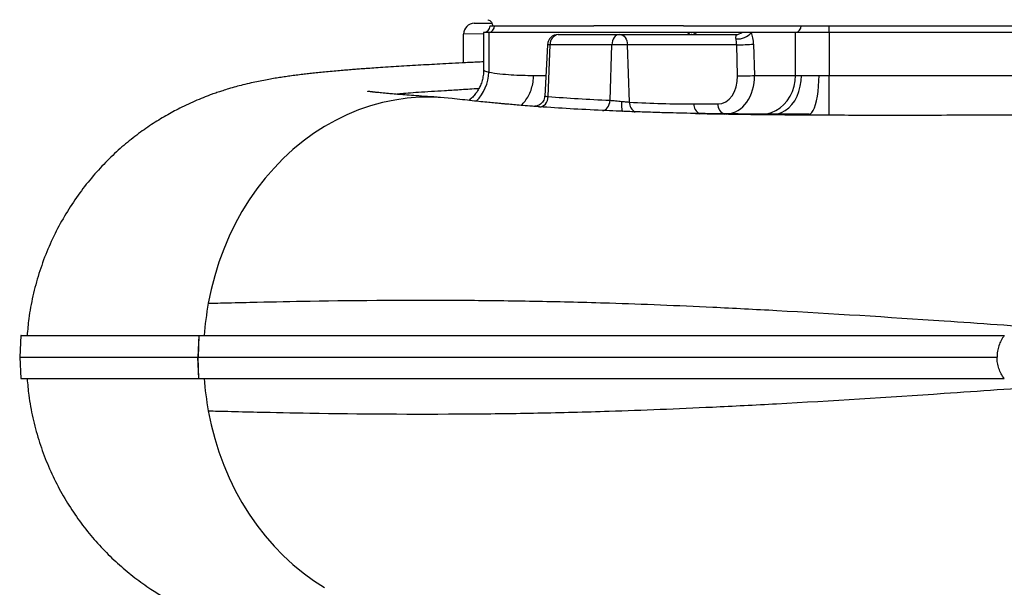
# Model space of a CAD drawing. Header units: millimetres. Extents: x 2540 to 4355, y 842 to 6038.
# Tile 2 of 13: x 2540 to 3456, y 1408 to 1936. Entities that reach past the tile are written whole.
import ezdxf

# ---------------------------------------------------------------- set-up
doc = ezdxf.new("R2010")
doc.units = ezdxf.units.MM
doc.header["$LTSCALE"] = 2

msp = doc.modelspace()

# ---------------------------------------------------------------- linework, layer by layer
at = {"color": 7, "linetype": 'Continuous', "lineweight": 25}
for p, q in [((2962.97, 1932.2), (2979.15, 1932.48)), ((2975.75, 1935.57), (2975.71, 1935.57)), ((2975.77, 1935.57), (2975.72, 1935.57)), ((2971.73, 1923.76), (2971.73, 1888.66)), ((2976.55, 1923.76), (2971.73, 1923.76)), ((3162.25, 1923.76), (2976.55, 1923.76)), ((2976.55, 1923.76), (2976.55, 1886.69)), ((2977.73, 1929.76), (2981.75, 1929.76)), ((2981.75, 1929.76), (3074.22, 1929.76)), ((3074.22, 1929.76), (3074.35, 1929.76)), ((3157.63, 1929.76), (3157.65, 1929.76)), ((3157.65, 1929.76), (3266.96, 1929.76)), ((3170, 1923.76), (3162.25, 1923.76)), ((3211.94, 1923.76), (3170, 1923.76)), ((3220.75, 1923.76), (3211.94, 1923.76)), ((3261.76, 1923.76), (3220.75, 1923.76)), ((3292.94, 1923.76), (3261.76, 1923.76)), ((3261.76, 1883.76), (3261.76, 1923.76)), ((3266.96, 1929.76), (3292.94, 1929.76)), ((3292.94, 1923.76), (3292.94, 1929.76)), ((3292.94, 1929.76), (3466.05, 1929.76)), ((3863.36, 1923.76), (3292.94, 1923.76)), ((3292.94, 1923.76), (3292.94, 1883.76)), ((2953.15, 1895.42), (2953.15, 1922.2)), ((3041.02, 1921.76), (3041.15, 1921.76)), ((3041.15, 1921.76), (3097.76, 1921.76)), ((3097.76, 1921.76), (3098.46, 1921.76)), ((3098.46, 1921.76), (3206.74, 1921.76)), ((3031.04, 1912.29), (3028.53, 1864.39)), ((3031.83, 1864.02), (3033.71, 1912.29)), ((3091.1, 1912.29), (3033.71, 1912.29)), ((3089.3, 1860.6), (3091.1, 1912.29)), ((3105.53, 1912.29), (3091.1, 1912.29)), ((3107.5, 1858.88), (3105.53, 1912.29)), ((3207.09, 1912.29), (3105.53, 1912.29)), ((3207.88, 1883.24), (3207.09, 1912.29)), ((3222.81, 1912.81), (3223.6, 1883.76)), ((3223.6, 1883.76), (3261.76, 1883.76)), ((3261.76, 1883.76), (3267.26, 1883.76)), ((3283.63, 1883.76), (3292.94, 1883.76)), ((3292.94, 1847.76), (3292.94, 1883.76)), ((3292.94, 1883.76), (3863.36, 1883.76)), ((3167.26, 1857.24), (3189.55, 1857.24)), ((2541.41, 1641.76), (2540.36, 1621.76)), ((2707.03, 1641.76), (2706.15, 1621.76)), ((2707.04, 1641.76), (2706.16, 1621.76)), ((2707.03, 1641.76), (2707.04, 1641.76)), ((3236.78, 1641.76), (3236.78, 1641.76)), ((2540.36, 1621.76), (2541.41, 1601.76)), ((2707.03, 1601.76), (2706.15, 1621.76)), ((2706.15, 1621.76), (2706.16, 1621.76)), ((2707.05, 1601.76), (2706.16, 1621.76)), ((2707.03, 1601.76), (2707.05, 1601.76))]:
    msp.add_line(p, q, dxfattribs=at)
at = {"color": 8, "linetype": 'Continuous', "lineweight": 25}
for p, q in [((2971.73, 1922.44), (2953.15, 1922.2)), ((3033.71, 1912.29), (3031.04, 1912.29)), ((3018.13, 1883.75), (3029.54, 1883.75))]:
    msp.add_line(p, q, dxfattribs=at)
at = {"color": 8, "linetype": 'Continuous', "lineweight": 25, "flags": 128}
msp.add_lwpolyline([(3163.06, 1921.76), (3162.79, 1922.72), (3162.25, 1923.76)], dxfattribs=at)
at = {"color": 7, "linetype": 'Continuous', "lineweight": 25, "flags": 128}
for points in [[(3097.76, 1921.76), (3096.5, 1921.58), (3095.29, 1921.05), (3094.17, 1920.19), (3093.17, 1919.02), (3092.34, 1917.59), (3091.71, 1915.95), (3091.29, 1914.16), (3091.1, 1912.29)], [(3098.46, 1921.76), (3099.8, 1921.58), (3101.08, 1921.05), (3102.28, 1920.19), (3103.33, 1919.02), (3104.21, 1917.59), (3104.89, 1915.95), (3105.33, 1914.16), (3105.53, 1912.29)], [(3230.58, 1847.76), (3235.02, 1848.13), (3239.37, 1849.22), (3243.54, 1851.02), (3247.44, 1853.48), (3251, 1856.56), (3254.15, 1860.19), (3256.81, 1864.3), (3258.94, 1868.81), (3260.5, 1873.62), (3261.44, 1878.64), (3261.76, 1883.76)], [(3241.57, 1847.76), (3245.23, 1848.13), (3248.81, 1849.22), (3252.24, 1851.02), (3255.46, 1853.48), (3258.39, 1856.56), (3260.98, 1860.19), (3263.18, 1864.3), (3264.94, 1868.81), (3266.22, 1873.62), (3266.99, 1878.64), (3267.26, 1883.76)], [(3274.32, 1847.76), (3275.64, 1848.13), (3276.94, 1849.22), (3278.18, 1851.02), (3279.35, 1853.48), (3280.41, 1856.56), (3281.35, 1860.19), (3282.15, 1864.3), (3282.79, 1868.81), (3283.25, 1873.62), (3283.53, 1878.64), (3283.63, 1883.76)], [(2942.38, 1862.3), (2935.11, 1863.03), (2923.59, 1863.58), (2912.05, 1863.4), (2900.55, 1862.49), (2889.11, 1860.85), (2877.76, 1858.48), (2866.54, 1855.4), (2855.49, 1851.61), (2844.63, 1847.12), (2834.01, 1841.95), (2823.64, 1836.11), (2813.57, 1829.62), (2803.83, 1822.5), (2794.44, 1814.77), (2785.43, 1806.46), (2776.83, 1797.59), (2768.67, 1788.18), (2760.97, 1778.27), (2753.75, 1767.89), (2747.04, 1757.06), (2740.85, 1745.82), (2735.21, 1734.21), (2730.14, 1722.25), (2725.63, 1709.99), (2721.73, 1697.47), (2718.42, 1684.71), (2715.72, 1671.76)], [(3023.7, 1854.56), (3025.16, 1854.66), (3026.59, 1855.13), (3027.94, 1855.96), (3029.15, 1857.13), (3030.18, 1858.57), (3030.99, 1860.25), (3031.55, 1862.08), (3031.83, 1864.02)], [(3082.15, 1851.13), (3083.45, 1851.25), (3084.71, 1851.74), (3085.9, 1852.59), (3086.96, 1853.75), (3087.87, 1855.19), (3088.57, 1856.86), (3089.06, 1858.68), (3089.3, 1860.6)], [(2715.72, 1571.76), (2718.42, 1558.82), (2721.73, 1546.06), (2725.63, 1533.53), (2730.14, 1521.28), (2735.21, 1509.32), (2740.85, 1497.71), (2747.04, 1486.47), (2753.75, 1475.64), (2760.97, 1465.26), (2768.67, 1455.35), (2776.83, 1445.94), (2785.43, 1437.07), (2794.44, 1428.76), (2803.83, 1421.03), (2813.57, 1413.91), (2823.64, 1407.42)]]:
    msp.add_lwpolyline(points, dxfattribs=at)
at = {"color": 7, "linetype": 'Continuous', "lineweight": 25}
for centre, radius, start, end in [((2963.15, 1922.2), 10, 91, 180), ((2971.73, 1929.76), 6, 270, 0), ((2976.12, 1929.39), 5.64, 274.40195, 3.81126), ((3164.73, 1929.7), 7.93, 270.51274, 311.59071), ((3208.23, 1933.56), 15.9, 263.51592, 321.95915), ((3206.67, 1929.7), 7.93, 270.51274, 311.59071), ((3261.33, 1929.39), 5.64, 274.40195, 3.81126), ((3041.02, 1911.76), 10, 90, 177), ((3042.54, 1913.01), 8.86, 99.00542, 184.70377), ((3209.65, 2071.81), 159.54, 269.08083, 274.73242), ((3210.44, 2042.76), 159.54, 269.08083, 274.73242), ((2988.19, 1621.94), 276.98, 169.63732, 175.89596), ((2988.19, 1621.59), 276.98, 184.10404, 190.36268)]:
    msp.add_arc(centre, radius, start, end, dxfattribs=at)
at = {"color": 8, "linetype": 'Continuous', "lineweight": 25}
for centre, radius, start, end in [((2936.69, 1887.91), 39.88, 315.07868, 358.2565), ((3117.1, 1858.2), 9.62, 175.9471, 242.09865), ((3177.2, 1856.88), 9.95, 177.91567, 242.28311), ((3198.53, 1856.44), 9.01, 174.92978, 253.42361)]:
    msp.add_arc(centre, radius, start, end, dxfattribs=at)
for centre, major_axis, ratio, start_param, end_param in [((3170.53, 1911.76), (0, 20), 0.517638, 0.927295, 1.047198), ((3195.9, 1883.76), (-1.72, 35.98), 0.768544, 3.153816, 4.67557)]:
    msp.add_ellipse(centre, major_axis=major_axis, ratio=ratio, start_param=start_param, end_param=end_param, dxfattribs=at)
at = {"color": 7, "linetype": 'Continuous', "lineweight": 25}
for centre, major_axis, ratio, start_param, end_param in [((3212.47, 1911.76), (0, 20), 0.517638, 4.764749, 5.35589), ((3203.81, 1911.76), (0, 10), 0.328169, 4.764749, 5.35589), ((3188.84, 1883.24), (-1.52, 25.98), 0.730894, 3.098973, 4.669769)]:
    msp.add_ellipse(centre, major_axis=major_axis, ratio=ratio, start_param=start_param, end_param=end_param, dxfattribs=at)
for points, knots in [([(2975.71, 1935.57), (2976.33, 1935.32), (2977.58, 1934.82), (2978.99, 1933.36), (2979.88, 1931.61), (2979.98, 1930.36), (2980.03, 1929.76)], [0, 0, 0, 0, 0.256343, 0.517492, 0.769196, 1, 1, 1, 1]), ([(3157.63, 1929.76), (3155.14, 1929.76), (3150.32, 1929.76), (3135.5, 1929.76), (3114.22, 1929.76), (3093.34, 1929.76), (3080.41, 1929.76), (3076.38, 1929.76), (3074.35, 1929.76)], [0, 0, 0, 0, 0.089082, 0.172594, 0.531387, 0.853479, 0.92645, 1, 1, 1, 1]), ([(3165.26, 1921.79), (3165.26, 1921.79), (3165.25, 1921.77), (3164.91, 1921.78), (3164.77, 1921.78)], [0, 0, 0, 0, 0.600869, 1, 1, 1, 1]), ([(3206.44, 1917.76), (3206.39, 1917.97), (3206.35, 1918.16), (3206.31, 1918.51), (3206.3, 1918.67), (3206.3, 1919.13), (3206.33, 1919.4), (3206.45, 1920.11), (3206.58, 1920.47), (3206.77, 1920.92), (3206.83, 1921.05), (3206.94, 1921.28), (3206.98, 1921.39), (3207.03, 1921.56), (3207.04, 1921.63), (3206.97, 1921.73), (3206.89, 1921.76), (3206.74, 1921.76)], [0, 0, 0, 0, 0.0625, 0.0625, 0.125, 0.125, 0.25, 0.25, 0.5, 0.5, 0.625, 0.625, 0.75, 0.75, 0.875, 0.875, 1, 1, 1, 1]), ([(2971.73, 1896.34), (2969.6, 1896.23), (2962.73, 1895.9), (2951.96, 1895.36), (2939.67, 1894.73), (2928.68, 1894.14), (2918.33, 1893.57), (2908.07, 1892.99), (2897.88, 1892.39), (2887.79, 1891.77), (2878.4, 1891.16), (2869.93, 1890.59), (2863.19, 1890.11), (2857.6, 1889.7), (2852.49, 1889.31), (2846.91, 1888.87), (2840.8, 1888.37), (2834.16, 1887.79), (2827.35, 1887.17), (2820.71, 1886.53), (2814.57, 1885.9), (2808.96, 1885.29), (2803.34, 1884.64), (2797.61, 1883.93), (2791.83, 1883.16), (2786.29, 1882.37), (2780.71, 1881.52), (2774.91, 1880.56), (2768.86, 1879.48), (2762.44, 1878.22), (2755.68, 1876.78), (2748.51, 1875.08), (2741.34, 1873.2), (2735.04, 1871.39), (2729.64, 1869.72), (2725.68, 1868.42), (2722.64, 1867.38), (2719.84, 1866.39), (2716.51, 1865.17), (2711.55, 1863.27), (2705.2, 1860.69), (2697.34, 1857.21), (2687.68, 1852.53), (2676.13, 1846.31), (2662.62, 1837.98), (2648.92, 1828.31), (2635.16, 1817.16), (2621.56, 1804.48), (2608.38, 1790.23), (2595.88, 1774.46), (2584.37, 1757.32), (2574.1, 1738.98), (2565.26, 1719.64), (2557.98, 1699.47), (2552.43, 1678.71), (2548.76, 1659.42), (2547.73, 1647.03), (2547.3, 1641.77)], [0, 0, 0, 0, 0.012404, 0.040076, 0.065554, 0.088792, 0.110171, 0.132667, 0.156869, 0.179568, 0.203215, 0.224398, 0.242248, 0.254435, 0.26768, 0.282415, 0.299156, 0.317325, 0.337413, 0.357109, 0.375308, 0.392014, 0.407839, 0.426276, 0.444085, 0.460247, 0.476267, 0.492245, 0.508689, 0.525005, 0.541317, 0.558758, 0.571921, 0.585204, 0.595932, 0.603831, 0.608073, 0.612359, 0.61784, 0.624527, 0.6367, 0.64918, 0.661721, 0.681223, 0.701736, 0.723319, 0.745952, 0.769606, 0.794226, 0.819726, 0.845811, 0.872315, 0.899124, 0.926114, 0.95316, 0.980134, 1, 1, 1, 1]), ([(2971.72, 1888.66), (2971.72, 1888.63), (2971.83, 1886.94), (2971.44, 1883.62), (2970.49, 1878.88), (2968.9, 1874.47), (2966.86, 1870.44), (2964.43, 1866.8), (2961.64, 1863.62), (2959.5, 1861.53), (2958.23, 1860.62), (2958.06, 1860.5)], [0, 0, 0, 0, 0.002647, 0.157278, 0.306487, 0.450342, 0.589471, 0.724212, 0.854712, 0.980968, 1, 1, 1, 1]), ([(2976.55, 1886.69), (2983.47, 1885.62), (2990.39, 1884.87), (3004.26, 1883.93), (3011.2, 1883.73), (3018.13, 1883.75)], [0, 0, 0, 0, 0.5, 0.5, 1, 1, 1, 1]), ([(3267.26, 1883.76), (3269.51, 1883.76), (3272.02, 1883.76), (3276.15, 1883.76), (3277.6, 1883.76), (3280.56, 1883.76), (3282.07, 1883.76), (3283.63, 1883.76)], [0, 0, 0, 0, 0.5, 0.5, 0.75, 0.75, 1, 1, 1, 1]), ([(2931.79, 1863.26), (2927.6, 1863.53), (2919.56, 1864.03), (2909.19, 1864.75), (2900.46, 1865.39), (2893.22, 1865.97), (2887.27, 1866.47), (2882.43, 1866.9), (2878.57, 1867.27), (2875.57, 1867.57), (2873.31, 1867.8), (2871.65, 1867.98), (2870.37, 1868.12), (2869.28, 1868.25), (2868.3, 1868.36), (2867.12, 1868.5), (2865.83, 1868.66), (2864.51, 1868.83), (2863.71, 1868.95), (2863.8, 1868.93), (2863.83, 1868.93)], [0, 0, 0, 0, 0.110434, 0.211584, 0.303602, 0.386584, 0.460593, 0.525669, 0.58184, 0.629129, 0.667553, 0.697149, 0.72241, 0.746795, 0.770308, 0.793498, 0.841318, 0.899451, 0.966319, 1, 1, 1, 1]), ([(3019.44, 1854.88), (3019.42, 1854.88), (3016.27, 1855.1), (3010.68, 1855.55), (3004.27, 1856.06), (2999.76, 1856.44), (2996.67, 1856.71), (2993.51, 1856.98), (2990.2, 1857.28), (2986.51, 1857.61), (2981.87, 1858.05), (2976, 1858.62), (2968.84, 1859.34), (2960.72, 1860.19), (2951.69, 1861.19), (2945.61, 1861.92), (2942.38, 1862.3)], [0, 0, 0, 0, 0.000845, 0.102769, 0.192731, 0.229255, 0.266637, 0.304888, 0.34402, 0.386757, 0.440172, 0.519011, 0.614157, 0.725879, 0.854465, 1, 1, 1, 1]), ([(3028.46, 1864.4), (3028.45, 1863.98), (3028.41, 1862.74), (3027.75, 1860.84), (3026.64, 1858.93), (3025.27, 1857.46), (3023.82, 1856.38), (3022.36, 1855.65), (3021.02, 1855.22), (3019.9, 1855.02), (3019.11, 1854.95), (3018.67, 1854.95), (3018.44, 1854.95), (3018.35, 1854.95), (3018.38, 1854.95), (3018.39, 1854.95)], [0, 0, 0, 0, 0.073578, 0.216262, 0.343662, 0.45922, 0.564346, 0.659117, 0.742535, 0.811666, 0.863433, 0.898889, 0.934364, 0.985142, 1, 1, 1, 1]), ([(3089.3, 1860.6), (3090.04, 1860.54), (3090.85, 1860.47), (3092.57, 1860.33), (3093.5, 1860.26), (3095.4, 1860.09), (3096.37, 1860), (3098.36, 1859.81), (3099.35, 1859.7), (3100.34, 1859.58)], [0, 0, 0, 0, 0.25, 0.25, 0.5, 0.5, 0.75, 0.75, 1, 1, 1, 1]), ([(3101.42, 1850.12), (3101.31, 1850.11), (3101.21, 1850.17), (3101.02, 1850.4), (3100.93, 1850.57), (3100.76, 1851.03), (3100.68, 1851.32), (3100.55, 1852), (3100.49, 1852.39), (3100.39, 1853.26), (3100.35, 1853.73), (3100.29, 1854.76), (3100.27, 1855.32), (3100.25, 1856.47), (3100.25, 1857.06), (3100.27, 1857.99), (3100.28, 1858.31), (3100.3, 1858.94), (3100.32, 1859.26), (3100.34, 1859.58)], [0, 0, 0, 0, 0.125, 0.125, 0.25, 0.25, 0.375, 0.375, 0.5, 0.5, 0.625, 0.625, 0.75, 0.75, 0.875, 0.875, 0.9375, 0.9375, 1, 1, 1, 1]), ([(3100.34, 1859.58), (3101.01, 1859.51), (3101.67, 1859.45), (3102.97, 1859.32), (3103.6, 1859.26), (3105.43, 1859.08), (3106.53, 1858.98), (3107.5, 1858.88)], [0, 0, 0, 0, 0.25, 0.25, 0.5, 0.5, 1, 1, 1, 1]), ([(3023.7, 1854.56), (3021.95, 1854.7), (3020.1, 1854.84), (3019.47, 1854.87), (3019.44, 1854.88)], [0, 0, 0, 0, 0.947787, 1, 1, 1, 1]), ([(3181.19, 1848.1), (3176.56, 1848.18), (3167.1, 1848.35), (3154.14, 1848.63), (3140.24, 1849), (3125.24, 1849.45), (3109.72, 1849.98), (3095.52, 1850.53), (3086.56, 1850.94), (3082.3, 1851.13)], [0, 0, 0, 0, 0.1180784, 0.2413381, 0.3660117, 0.5402381, 0.7011928, 0.8582368, 1, 1, 1, 1]), ([(3249.79, 1847.76), (3246.51, 1847.76), (3240.1, 1847.76), (3230.97, 1847.77), (3223.04, 1847.79), (3216.49, 1847.81), (3211.79, 1847.83), (3208.48, 1847.85), (3206.28, 1847.87), (3204.25, 1847.88), (3202.1, 1847.9), (3198.99, 1847.92), (3194.26, 1847.96), (3187.47, 1848.03), (3178.76, 1848.15), (3172.25, 1848.27), (3168.69, 1848.34)], [0, 0, 0, 0, 0.133595, 0.260412, 0.364126, 0.444904, 0.511056, 0.540377, 0.567197, 0.591522, 0.613546, 0.643519, 0.700371, 0.778756, 0.878651, 1, 1, 1, 1]), ([(3168.82, 1848.34), (3170.25, 1848.31), (3180.07, 1848.1), (3199.49, 1847.79), (3226.94, 1847.43), (3255.43, 1847.17), (3284.71, 1846.99), (3314.84, 1846.89), (3347.7, 1846.85), (3383.28, 1846.88), (3421.54, 1846.97), (3460.32, 1847.13), (3499.45, 1847.32), (3538.81, 1847.53), (3565.02, 1847.69), (3578.15, 1847.76)], [0, 0, 0, 0, 0.012501, 0.085757, 0.159382, 0.232167, 0.305491, 0.379387, 0.453857, 0.54325, 0.633402, 0.724225, 0.815647, 0.907607, 1, 1, 1, 1]), ([(3274.32, 1847.76), (3274.32, 1847.76), (3269.79, 1847.76), (3261.72, 1847.76), (3253.54, 1847.76), (3250.16, 1847.76), (3249.79, 1847.76)], [0, 0, 0, 0, 0.000004, 0.511072, 0.946245, 1, 1, 1, 1]), ([(2715.72, 1671.76), (2718.7, 1671.84), (2724.66, 1672), (2739.6, 1672.38), (2767.18, 1673.05), (2836.95, 1674.45), (2924.46, 1675.15), (3021.93, 1673.9), (3096.75, 1672.03), (3171.3, 1668.99), (3274.8, 1663.63), (3380.06, 1656.96), (3478.02, 1650.03), (3530.74, 1646.2), (3555, 1644.43), (3569.15, 1643.39), (3575.9, 1642.9), (3578.15, 1642.73)], [0, 0, 0, 0, 0.015407, 0.030813, 0.075293, 0.149427, 0.347117, 0.422333, 0.497549, 0.601219, 0.663422, 0.821574, 0.920419, 0.957486, 0.979726, 0.993242, 1, 1, 1, 1]), ([(2541.61, 1641.76), (2541.55, 1641.76), (2541.3, 1641.76), (2542.79, 1641.76), (2546.1, 1641.76), (2551.39, 1641.76), (2558.43, 1641.76), (2567.19, 1641.76), (2577.75, 1641.76), (2590.26, 1641.76), (2604.77, 1641.76), (2621.33, 1641.76), (2639.81, 1641.76), (2660.27, 1641.76), (2682.53, 1641.76), (2698.87, 1641.76), (2707.03, 1641.76)], [0, 0, 0, 0, 0.022439, 0.097182, 0.171927, 0.246603, 0.319303, 0.392002, 0.465209, 0.538416, 0.614665, 0.69095, 0.767199, 0.844787, 0.922412, 1, 1, 1, 1]), ([(2707.04, 1641.76), (2712.83, 1641.76), (2718.72, 1641.76), (2730.87, 1641.76), (2737.09, 1641.76), (2756.15, 1641.76), (2769.43, 1641.76), (2810.86, 1641.76), (2840.61, 1641.76), (2903.88, 1641.76), (2937.4, 1641.76), (3007.87, 1641.76), (3044.84, 1641.76), (3121.49, 1641.76), (3161.16, 1641.76), (3242.29, 1641.76), (3283.75, 1641.76), (3367.49, 1641.76), (3409.75, 1641.76), (3453.31, 1641.76), (3454.6, 1641.76), (3455.9, 1641.76)], [0, 0, 0, 0, 0.03125, 0.03125, 0.0625, 0.0625, 0.125, 0.125, 0.25, 0.25, 0.375, 0.375, 0.5, 0.5, 0.625, 0.625, 0.75, 0.75, 0.875, 0.875, 0.8788333, 0.8788333, 0.8788333, 0.8788333]), ([(3455.9, 1641.76), (3454.8, 1640.33), (3453.84, 1638.82), (3452.18, 1635.68), (3451.47, 1634.05), (3450.61, 1631.5), (3450.35, 1630.64), (3449.91, 1628.89), (3449.73, 1628.01), (3449.3, 1625.36), (3449.15, 1623.57), (3449.15, 1621.76)], [0, 0, 0, 0, 0.25, 0.25, 0.5, 0.5, 0.625, 0.625, 0.75, 0.75, 1, 1, 1, 1]), ([(2540.55, 1621.76), (2540.5, 1621.76), (2540.24, 1621.76), (2541.71, 1621.76), (2545.01, 1621.76), (2550.31, 1621.76), (2557.35, 1621.76), (2566.11, 1621.76), (2576.67, 1621.76), (2588.11, 1621.76), (2599.97, 1621.76), (2611.87, 1621.76), (2624.83, 1621.76), (2638.9, 1621.76), (2654.06, 1621.76), (2670.35, 1621.76), (2687.61, 1621.76), (2699.97, 1621.76), (2706.15, 1621.76)], [0, 0, 0, 0, 0.021785, 0.096221, 0.171203, 0.246185, 0.318821, 0.391581, 0.464723, 0.537992, 0.595117, 0.652243, 0.709612, 0.766981, 0.825107, 0.883233, 0.941616, 1, 1, 1, 1]), ([(2706.16, 1621.76), (2711.95, 1621.76), (2717.85, 1621.76), (2730.01, 1621.76), (2736.24, 1621.76), (2755.33, 1621.76), (2768.61, 1621.76), (2810.09, 1621.76), (2839.88, 1621.76), (2903.22, 1621.76), (2936.78, 1621.76), (3007.33, 1621.76), (3044.34, 1621.76), (3121.08, 1621.76), (3160.79, 1621.76), (3242.02, 1621.76), (3283.52, 1621.76), (3366.43, 1621.76), (3407.78, 1621.76), (3449.15, 1621.76)], [0, 0, 0, 0, 0.03125, 0.03125, 0.0625, 0.0625, 0.125, 0.125, 0.25, 0.25, 0.375, 0.375, 0.5, 0.5, 0.625, 0.625, 0.75, 0.75, 0.8722161, 0.8722161, 0.8722161, 0.8722161]), ([(3455.9, 1601.76), (3454.8, 1603.2), (3453.84, 1604.71), (3452.18, 1607.85), (3451.47, 1609.48), (3450.61, 1612.02), (3450.35, 1612.89), (3449.91, 1614.64), (3449.73, 1615.52), (3449.3, 1618.17), (3449.15, 1619.96), (3449.15, 1621.76)], [0, 0, 0, 0, 0.25, 0.25, 0.5, 0.5, 0.625, 0.625, 0.75, 0.75, 1, 1, 1, 1]), ([(2541.61, 1601.76), (2541.55, 1601.76), (2541.3, 1601.76), (2542.79, 1601.76), (2546.1, 1601.76), (2551.4, 1601.76), (2558.45, 1601.76), (2567.24, 1601.76), (2577.8, 1601.76), (2590.31, 1601.76), (2604.89, 1601.76), (2621.64, 1601.76), (2640.24, 1601.76), (2660.69, 1601.76), (2682.77, 1601.76), (2698.95, 1601.76), (2707.03, 1601.76)], [0, 0, 0, 0, 0.0224391, 0.0971835, 0.1719283, 0.246605, 0.3195267, 0.3925117, 0.4654968, 0.5384186, 0.6152257, 0.6921807, 0.7692101, 0.8462392, 0.9231934, 1, 1, 1, 1]), ([(2547.3, 1601.76), (2547.72, 1596.56), (2548.73, 1584.32), (2552.33, 1565.28), (2557.75, 1544.82), (2564.82, 1525.01), (2573.36, 1506.05), (2583.23, 1488.11), (2594.25, 1471.35), (2606.3, 1455.77), (2619.23, 1441.42), (2632.94, 1428.29), (2647.3, 1416.42), (2661.17, 1406.52), (2674.16, 1398.4), (2685.64, 1392.04), (2695.98, 1386.94), (2704.79, 1383.01), (2711.5, 1380.27), (2716.82, 1378.24), (2721.13, 1376.67), (2725.58, 1375.14), (2730.41, 1373.56), (2736.22, 1371.78), (2742.76, 1369.94), (2750.73, 1367.89), (2758.97, 1366.02), (2766.63, 1364.47), (2773.42, 1363.22), (2778.29, 1362.4), (2781.95, 1361.82), (2784.81, 1361.38), (2787.9, 1360.92), (2791.34, 1360.44), (2795.33, 1359.9), (2800.16, 1359.28), (2805.54, 1358.63), (2811.07, 1358.01), (2816.1, 1357.47), (2820.9, 1356.98), (2825.95, 1356.49), (2831.62, 1355.96), (2837.45, 1355.45), (2841.49, 1355.11), (2843.35, 1354.95)], [0, 0, 0, 0, 0.027754, 0.065444, 0.103106, 0.140556, 0.177613, 0.214104, 0.249868, 0.284861, 0.319485, 0.353755, 0.387632, 0.42109, 0.447543, 0.472715, 0.494671, 0.51349, 0.529674, 0.540334, 0.55033, 0.560271, 0.573165, 0.589462, 0.609054, 0.628978, 0.65963, 0.687585, 0.712113, 0.73363, 0.744957, 0.756627, 0.768982, 0.783766, 0.801228, 0.821114, 0.846709, 0.869806, 0.890421, 0.909313, 0.930045, 0.953084, 0.978433, 1, 1, 1, 1]), ([(2707.05, 1601.76), (2712.83, 1601.76), (2718.72, 1601.76), (2730.87, 1601.76), (2737.09, 1601.76), (2756.15, 1601.76), (2769.43, 1601.76), (2810.86, 1601.76), (2840.61, 1601.76), (2903.88, 1601.76), (2937.4, 1601.76), (3007.87, 1601.76), (3044.84, 1601.76), (3121.49, 1601.76), (3161.16, 1601.76), (3242.29, 1601.76), (3283.75, 1601.76), (3367.49, 1601.76), (3409.75, 1601.76), (3453.31, 1601.76), (3454.6, 1601.76), (3455.9, 1601.76)], [0.0000021, 0.0000021, 0.0000021, 0.0000021, 0.03125, 0.03125, 0.0625, 0.0625, 0.125, 0.125, 0.25, 0.25, 0.375, 0.375, 0.5, 0.5, 0.625, 0.625, 0.75, 0.75, 0.875, 0.875, 0.8788333, 0.8788333, 0.8788333, 0.8788333]), ([(2715.72, 1571.76), (2718.7, 1571.69), (2724.66, 1571.53), (2739.59, 1571.15), (2767.14, 1570.48), (2836.82, 1569.08), (2924.22, 1568.37), (3021.63, 1569.62), (3096.41, 1571.49), (3170.97, 1574.54), (3274.56, 1579.9), (3379.97, 1586.56), (3478.01, 1593.5), (3530.74, 1597.33), (3555, 1599.1), (3569.16, 1600.14), (3575.9, 1600.63), (3578.15, 1600.8)], [0, 0, 0, 0, 0.015407, 0.030813, 0.075293, 0.149427, 0.347117, 0.422333, 0.497549, 0.601219, 0.663422, 0.821574, 0.920419, 0.957486, 0.979726, 0.993242, 1, 1, 1, 1])]:
    msp.add_open_spline(points, degree=3, knots=knots, dxfattribs=at)
at = {"color": 8, "linetype": 'Continuous', "lineweight": 25}
for points, knots in [([(2971.79, 1888.66), (2971.84, 1888.59), (2971.94, 1888.43), (2973.31, 1887.81), (2975.02, 1887.18), (2976.27, 1886.78), (2976.55, 1886.69)], [0, 0, 0, 0, 0.2741076, 0.5871948, 0.9094518, 1, 1, 1, 1]), ([(3006.67, 1855.87), (3007.91, 1857.14), (3010.47, 1859.78), (3013.54, 1864.62), (3015.96, 1870.06), (3017.56, 1876), (3018.1, 1880.66), (3018.13, 1883.27), (3018.13, 1883.75)], [0, 0, 0, 0, 0.179749, 0.372791, 0.560392, 0.753433, 0.955331, 1, 1, 1, 1]), ([(2967.24, 1871.38), (2966.46, 1871.33), (2960.03, 1870.92), (2949.29, 1870.27), (2935.22, 1869.41), (2922.39, 1868.62), (2910.91, 1867.88), (2901.24, 1867.17), (2894.57, 1866.6), (2891.96, 1866.27), (2891.07, 1866.15)], [0, 0, 0, 0, 0.019588, 0.161129, 0.302378, 0.443438, 0.601377, 0.759511, 0.918091, 1, 1, 1, 1]), ([(3028.62, 1864.39), (3028.59, 1864.4), (3028.37, 1864.49), (3029.31, 1864.34), (3030.99, 1864.12), (3031.83, 1864.02)], [0, 0, 0, 0, 0.070238, 0.534721, 1, 1, 1, 1])]:
    msp.add_open_spline(points, degree=3, knots=knots, dxfattribs=at)
at = {"color": 7, "linetype": 'Continuous', "lineweight": 25}
for points in [[(3031.83, 1864.02), (3049.9, 1862.7), (3069.06, 1861.55), (3089.3, 1860.6)], [(3107.5, 1858.88), (3127.43, 1857.74), (3147.36, 1857.24), (3167.26, 1857.24)], [(3082.15, 1851.13), (3061.56, 1852.09), (3042.07, 1853.24), (3023.7, 1854.56)]]:
    msp.add_open_spline(points, degree=3, dxfattribs=at)

doc.saveas('drawing.dxf')
